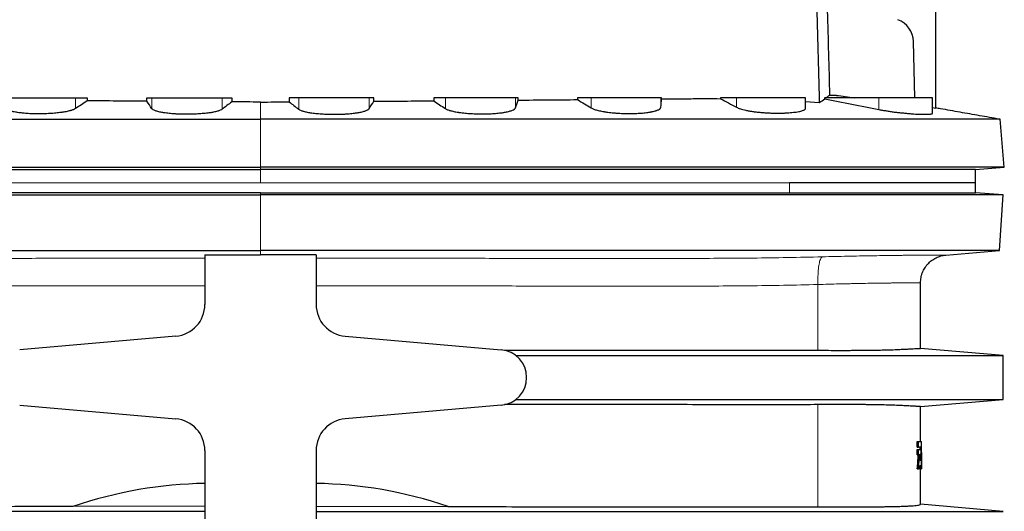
# Model space of a CAD drawing. Header units: millimetres. Extents: x 476 to 4188, y 453 to 4919.
# Tile 5 of 9: x 1109 to 2348, y 3275 to 3893. Entities that reach past the tile are written whole.
import ezdxf

# ---------------------------------------------------------------- set-up
doc = ezdxf.new("R2010")
doc.units = ezdxf.units.MM

msp = doc.modelspace()

# ---------------------------------------------------------------- linework, layer by layer
at = {"color": 7, "linetype": 'Continuous', "lineweight": 25}
for p, q in [((2262, 3782.1), (2262, 3972.2)), ((2235.7, 3795), (2233.9, 3866)), ((1091.1, 3795), (1179.2, 3795)), ((1179.2, 3795), (1193.9, 3795)), ((1193.9, 3795), (1193.9, 3791.3)), ((1269.1, 3790.7), (1269.1, 3795)), ((1269.1, 3795), (1275.3, 3795)), ((1275.3, 3795), (1363.8, 3795)), ((1363.8, 3795), (1375.9, 3795)), ((1375.9, 3795), (1375.8, 3790)), ((1448, 3795), (1448.1, 3790)), ((1460.1, 3795), (1448, 3795)), ((1548.6, 3795), (1460.1, 3795)), ((1554.8, 3795), (1548.6, 3795)), ((1554.8, 3790.7), (1554.8, 3795)), ((1630, 3795), (1630, 3791.3)), ((1644.7, 3795), (1630, 3795)), ((1732.8, 3795), (1644.7, 3795)), ((1736.4, 3795), (1732.8, 3795)), ((1736.4, 3792.2), (1736.4, 3795)), ((1810.9, 3795), (1811, 3792.8)), ((1828.4, 3795), (1810.9, 3795)), ((1915.9, 3795), (1828.4, 3795)), ((1916.8, 3795), (1915.9, 3795)), ((1916.8, 3793.7), (1916.8, 3795)), ((1991.2, 3795), (1991.2, 3794)), ((2011.2, 3795), (1991.2, 3795)), ((2098, 3795), (2011.2, 3795)), ((2098, 3781.7), (2098, 3795)), ((2122.1, 3795), (2122.2, 3793.6)), ((2190.5, 3795), (2122.1, 3795)), ((2258, 3795), (2190.5, 3795)), ((2258, 3775.7), (2258, 3795)), ((2098, 3790.3), (2115.4, 3789.2)), ((2258, 3782.8), (2262, 3782.1)), ((2342.9, 3768), (2341.7, 3768.2)), ((2348.2, 3707.6), (2342.9, 3768)), ((2312, 3705), (2348.2, 3707.6)), ((2312, 3688), (2312, 3705)), ((2077.6, 3688), (2077.7, 3688)), ((2312, 3688), (2077.7, 3688)), ((2312, 3675.5), (2312, 3688)), ((2347, 3673), (2312, 3675.5)), ((2342.1, 3603), (2347, 3673)), ((1342, 3597.5), (1342, 3534.9)), ((1482, 3597.5), (1482, 3534.9)), ((2274.7, 3597.1), (2342.1, 3603)), ((2242.8, 3479.7), (2242.8, 3562.3)), ((1305.4, 3495.1), (1108.9, 3477.9)), ((1518.5, 3495.1), (1715, 3477.9)), ((2347, 3470.5), (2242.8, 3479.7)), ((2347, 3415.5), (2347, 3470.5)), ((1108.9, 3408.2), (1305.4, 3391)), ((1715, 3408.2), (1518.5, 3391)), ((2242.8, 3406.4), (2347, 3415.5)), ((2242.8, 3362.3), (2242.8, 3406.4)), ((2238.7, 3355.2), (2238.7, 3362.3)), ((2238.7, 3362.3), (2240.2, 3362.3)), ((2240.2, 3355.2), (2240.2, 3362.3)), ((2240.2, 3362.3), (2244, 3362.3)), ((1342, 3351.1), (1342, 3242.5)), ((1482, 3351.1), (1482, 3242.5)), ((2238.7, 3355.2), (2240.2, 3355.2)), ((2238.7, 3345.6), (2238.7, 3352.5)), ((2238.7, 3352.5), (2240.2, 3352.5)), ((2243.6, 3355.2), (2240.2, 3355.2)), ((2240.2, 3345.6), (2240.2, 3352.5)), ((2240.2, 3352.5), (2243.4, 3352.5)), ((2238.7, 3345.6), (2240.2, 3345.6)), ((2241.6, 3345.6), (2240.2, 3345.6)), ((2243.2, 3338.3), (2242.3, 3338.3)), ((2244.3, 3328), (2244.3, 3338.3)), ((2238.7, 3328), (2240.2, 3328)), ((2241.7, 3328), (2240.2, 3328)), ((2243.5, 3331.8), (2242, 3331.8)), ((2242.1, 3328), (2243.6, 3328)), ((2242.8, 3283.7), (2242.8, 3328)), ((2244.1, 3328), (2243.6, 3328)), ((2244.1, 3328), (2244.2, 3328)), ((2244.3, 3328), (2244.2, 3328)), ((1342, 3281.1), (1175.9, 3280.5)), ((1482, 3281.1), (1648, 3280.5)), ((2347, 3274.5), (2242.8, 3283.7))]:
    msp.add_line(p, q, dxfattribs=at)
at = {"color": 8, "linetype": 'Continuous', "lineweight": 18}
for p, q in [((1179.2, 3795), (1179.2, 3781.5)), ((1275.3, 3795), (1275.3, 3781.4)), ((1363.8, 3795), (1363.8, 3780.7)), ((1460.1, 3795), (1460.1, 3780.7)), ((1548.6, 3795), (1548.6, 3781.4)), ((1644.7, 3795), (1644.7, 3781.5)), ((1732.8, 3795), (1732.8, 3782.3)), ((1828.4, 3795), (1828.4, 3782.3)), ((1915.9, 3795), (1915.9, 3783.2)), ((2011.2, 3795), (2011.2, 3783.2)), ((2190.5, 3795), (2190.5, 3780.3)), ((1412, 3789.7), (1412, 3768)), ((1412, 3768), (1412, 3707.6)), ((1412, 3707.6), (1412, 3705)), ((1412, 3705), (1412, 3688)), ((746.3, 3688), (1412, 3688)), ((1412, 3688), (2077.6, 3688)), ((2077.6, 3688), (2077.6, 3688)), ((2077.7, 3675.5), (2077.7, 3688)), ((1412, 3673), (1412, 3675.5)), ((1412, 3603), (1412, 3673)), ((1412, 3597.4), (1412, 3603)), ((2113.6, 3477.2), (2113.6, 3560)), ((2113.6, 3280.1), (2113.6, 3408.8))]:
    msp.add_line(p, q, dxfattribs=at)
at = {"color": 7, "linetype": 'Continuous', "lineweight": 25, "flags": 128}
msp.add_lwpolyline([(2112.3, 3904.3), (2115.2, 3795.7), (2115.4, 3789.2)], dxfattribs=at)
at = {"color": 8, "linetype": 'Continuous', "lineweight": 18, "flags": 128}
msp.add_lwpolyline([(2113.6, 3560), (2113.6, 3562.6), (2113.6, 3565.2), (2113.6, 3567.8), (2113.7, 3570.3), (2113.8, 3572.8), (2113.9, 3575.2), (2114.1, 3577.5), (2114.3, 3579.7), (2114.5, 3581.8), (2114.8, 3583.8), (2115.1, 3585.7), (2115.5, 3587.4), (2115.8, 3588.9), (2116.2, 3590.3), (2116.7, 3591.5), (2117.1, 3592.6), (2117.5, 3593.5), (2118, 3594.1), (2118.5, 3594.6), (2119, 3594.9)], dxfattribs=at)
at = {"color": 7, "linetype": 'Continuous', "lineweight": 25}
for centre, radius, start, end in [((2203.9, 3865.2), 30, 1.5, 70), ((1302, 3534.9), 40, 275, 0), ((1522, 3534.9), 40, 180, 265), ((1712, 3443), 35, 275, 85), ((1302, 3351.1), 40, 0, 85), ((1522, 3351.1), 40, 95, 180)]:
    msp.add_arc(centre, radius, start, end, dxfattribs=at)
for centre, major_axis, ratio, start_param, end_param in [((2082.7, 3338.3), (0, 396.8), 0.407143, 4.712389, 4.772905), ((2082.7, 3319.2), (0, 393.1), 0.407143, 4.79703, 4.804034), ((2082.7, 3403.9), (0, 420.9), 0.383864, 4.555991, 4.576482), ((2082.7, 3293.1), (0, 396.8), 0.407143, 4.826626, 4.848296), ((2082.7, 3312), (0, 396.8), 0.407143, 4.752926, 4.814652), ((2082.7, 3319.2), (0, 396.8), 0.407143, 4.734587, 4.803181), ((2082.7, 3421.8), (0, 417), 0.383864, 4.485542, 4.528588), ((2082.7, 3421.8), (0, 420.9), 0.383864, 4.487684, 4.530314), ((2082.7, 3402), (0, 420.9), 0.383864, 4.53582, 4.544915), ((2082.7, 3293.1), (0, 393.1), 0.407143, 4.8014, 4.810605), ((2082.7, 3293.1), (0, 396.8), 0.407143, 4.800572, 4.810117), ((1412, -22526.8), (-65.3, 25836.4), 0.140496, 0.001303, 0.047097), ((1412, -22526.8), (65.3, 25836.4), 0.140496, 6.236088, 6.281883)]:
    msp.add_ellipse(centre, major_axis=major_axis, ratio=ratio, start_param=start_param, end_param=end_param, dxfattribs=at)
for points in [[(2128.7, 3798.2), (2127.8, 3833.6), (2126.8, 3868.9), (2125.8, 3904.3)], [(1811, 3792.8), (1816.8, 3789.3), (1822.6, 3785.8), (1828.4, 3782.3)], [(1915.9, 3783.2), (1916.2, 3786.6), (1916.5, 3790.1), (1916.8, 3793.7)], [(2115.4, 3789.2), (2117.9, 3790.7), (2120.2, 3792.2), (2122.2, 3793.6)], [(2122.2, 3793.6), (2144.9, 3789.1), (2167.7, 3784.7), (2190.5, 3780.3)], [(2124, 3795), (2125.4, 3796.1), (2126.6, 3797.1), (2127.6, 3798.2)], [(2136.9, 3798.2), (2144.3, 3797.2), (2151.8, 3796.1), (2159.2, 3795)], [(1193.9, 3791.3), (1189, 3788), (1184.1, 3784.8), (1179.2, 3781.5)], [(1275.3, 3781.4), (1273.2, 3784.5), (1271.2, 3787.6), (1269.1, 3790.7)], [(1375.8, 3790), (1371.8, 3786.9), (1367.8, 3783.8), (1363.8, 3780.7)], [(1412, 3789.7), (1399.9, 3789.8), (1387.9, 3789.9), (1375.8, 3790)], [(1412, 3789.7), (1424, 3789.8), (1436, 3789.9), (1448.1, 3790)], [(1448.1, 3790), (1452.1, 3786.9), (1456.1, 3783.8), (1460.1, 3780.7)], [(1548.6, 3781.4), (1550.7, 3784.5), (1552.7, 3787.6), (1554.8, 3790.7)], [(1630, 3791.3), (1634.9, 3788), (1639.8, 3784.8), (1644.7, 3781.5)], [(1732.8, 3782.3), (1734, 3785.6), (1735.2, 3788.9), (1736.4, 3792.2)], [(1342, 3597.5), (1365.3, 3597.4), (1388.6, 3597.4), (1412, 3597.4)], [(1482, 3597.5), (1458.6, 3597.4), (1435.3, 3597.4), (1412, 3597.4)]]:
    msp.add_open_spline(points, degree=3, dxfattribs=at)
for points, knots in [([(1736.4, 3792.2), (1748.8, 3792.3), (1761.3, 3792.4), (1786.1, 3792.6), (1798.6, 3792.7), (1811, 3792.8)], [0, 0, 0, 0, 0.5, 0.5, 1, 1, 1, 1]), ([(1916.8, 3793.7), (1929.3, 3793.8), (1941.7, 3793.9), (1957.2, 3794), (1960.3, 3794.1), (1966.5, 3794.1), (1969.6, 3794.1), (1978.9, 3794.1), (1985, 3794.1), (1991.2, 3794)], [0, 0, 0, 0, 0.5, 0.5, 0.625, 0.625, 0.75, 0.75, 1, 1, 1, 1]), ([(1991.2, 3794), (1994.6, 3792.3), (1997.9, 3790.5), (2004.6, 3786.8), (2007.9, 3785), (2011.2, 3783.2)], [0, 0, 0, 0, 0.5, 0.5, 1, 1, 1, 1]), ([(2136.9, 3798.2), (2135.9, 3798.2), (2134.8, 3798.2), (2131.7, 3798.2), (2129.7, 3798.2), (2127.6, 3798.2)], [0.13035598, 0.13035598, 0.13035598, 0.13035598, 0.13619866, 0.13619866, 0.14709113, 0.14709113, 0.14709113, 0.14709113]), ([(1179.2, 3781.5), (1178.5, 3781), (1177.6, 3780.5), (1175.9, 3779.9), (1175.2, 3779.6), (1174.2, 3779.3), (1173.9, 3779.2), (1173.2, 3779), (1172.8, 3778.9), (1170.9, 3778.4), (1169.2, 3778), (1166.4, 3777.4), (1165.4, 3777.3), (1163.9, 3777), (1163.4, 3776.9), (1162.3, 3776.8), (1161.8, 3776.7), (1159.1, 3776.3), (1156.8, 3776), (1153.2, 3775.7), (1152, 3775.6), (1150.1, 3775.4), (1149.5, 3775.4), (1148.2, 3775.3), (1147.6, 3775.3), (1144.4, 3775.1), (1141.8, 3775), (1137.8, 3774.9), (1136.5, 3774.8), (1133.9, 3774.8), (1132.5, 3774.8), (1128.6, 3774.9), (1126, 3774.9), (1122.2, 3775.1), (1121, 3775.1), (1119.1, 3775.2), (1118.5, 3775.3), (1117.3, 3775.4), (1116.7, 3775.4), (1113.7, 3775.7), (1111.5, 3775.9), (1108.3, 3776.3), (1107.3, 3776.4), (1105.8, 3776.7), (1105.3, 3776.7), (1104.4, 3776.9), (1103.9, 3777), (1101.7, 3777.4), (1100, 3777.8), (1097.8, 3778.4), (1097.2, 3778.6), (1095.9, 3779), (1095.3, 3779.2), (1093.7, 3779.9), (1092.9, 3780.4), (1092.1, 3781), (1092, 3781.1), (1091.7, 3781.3), (1091.6, 3781.5), (1091.3, 3781.8), (1091.2, 3782.1), (1091.1, 3782.3)], [0, 0, 0, 0, 0.0625, 0.0625, 0.09375, 0.09375, 0.109375, 0.109375, 0.125, 0.125, 0.1875, 0.1875, 0.21875, 0.21875, 0.234375, 0.234375, 0.25, 0.25, 0.3125, 0.3125, 0.34375, 0.34375, 0.359375, 0.359375, 0.375, 0.375, 0.4375, 0.4375, 0.46875, 0.46875, 0.5, 0.5, 0.5625, 0.5625, 0.59375, 0.59375, 0.609375, 0.609375, 0.625, 0.625, 0.6875, 0.6875, 0.71875, 0.71875, 0.734375, 0.734375, 0.75, 0.75, 0.8125, 0.8125, 0.84375, 0.84375, 0.875, 0.875, 0.9375, 0.9375, 0.953125, 0.953125, 0.96875, 0.96875, 1, 1, 1, 1]), ([(1269.1, 3790.7), (1256.6, 3790.8), (1244, 3790.9), (1218.9, 3791.1), (1206.4, 3791.2), (1193.9, 3791.3)], [0, 0, 0, 0, 0.5, 0.5, 1, 1, 1, 1]), ([(1363.8, 3780.7), (1363.2, 3780.2), (1362.4, 3779.8), (1360.9, 3779.1), (1360.3, 3778.9), (1359.4, 3778.6), (1359.1, 3778.5), (1358.4, 3778.3), (1358.1, 3778.2), (1356.3, 3777.7), (1354.7, 3777.3), (1352.1, 3776.8), (1351.1, 3776.7), (1349.7, 3776.4), (1349.2, 3776.3), (1348.2, 3776.2), (1347.7, 3776.1), (1345, 3775.8), (1342.8, 3775.5), (1339.3, 3775.2), (1338.1, 3775.1), (1336.3, 3774.9), (1335.7, 3774.9), (1334.5, 3774.8), (1333.8, 3774.8), (1330.7, 3774.6), (1328.1, 3774.5), (1324.2, 3774.4), (1322.9, 3774.4), (1320.2, 3774.3), (1318.9, 3774.3), (1314.9, 3774.4), (1312.3, 3774.4), (1308.5, 3774.6), (1307.2, 3774.6), (1305.3, 3774.7), (1304.7, 3774.8), (1303.5, 3774.9), (1302.9, 3774.9), (1299.8, 3775.1), (1297.5, 3775.3), (1294.2, 3775.7), (1293.2, 3775.9), (1291.6, 3776.1), (1291.1, 3776.2), (1290.1, 3776.3), (1289.6, 3776.4), (1287.2, 3776.8), (1285.5, 3777.1), (1283.2, 3777.7), (1282.4, 3777.9), (1281, 3778.3), (1280.4, 3778.5), (1278.6, 3779.1), (1277.7, 3779.6), (1276.7, 3780.1), (1276.5, 3780.3), (1276.2, 3780.5), (1276.1, 3780.6), (1275.7, 3781), (1275.4, 3781.2), (1275.3, 3781.4)], [0, 0, 0, 0, 0.0625, 0.0625, 0.09375, 0.09375, 0.109375, 0.109375, 0.125, 0.125, 0.1875, 0.1875, 0.21875, 0.21875, 0.234375, 0.234375, 0.25, 0.25, 0.3125, 0.3125, 0.34375, 0.34375, 0.359375, 0.359375, 0.375, 0.375, 0.4375, 0.4375, 0.46875, 0.46875, 0.5, 0.5, 0.5625, 0.5625, 0.59375, 0.59375, 0.609375, 0.609375, 0.625, 0.625, 0.6875, 0.6875, 0.71875, 0.71875, 0.734375, 0.734375, 0.75, 0.75, 0.8125, 0.8125, 0.84375, 0.84375, 0.875, 0.875, 0.9375, 0.9375, 0.953125, 0.953125, 0.96875, 0.96875, 1, 1, 1, 1]), ([(1460.1, 3780.7), (1460.7, 3780.2), (1461.5, 3779.8), (1463, 3779.1), (1463.6, 3778.9), (1464.5, 3778.6), (1464.8, 3778.5), (1465.5, 3778.3), (1465.8, 3778.2), (1467.6, 3777.7), (1469.2, 3777.3), (1471.8, 3776.8), (1472.8, 3776.7), (1474.2, 3776.4), (1474.7, 3776.3), (1475.7, 3776.2), (1476.2, 3776.1), (1478.9, 3775.8), (1481.1, 3775.5), (1484.6, 3775.2), (1485.8, 3775.1), (1487.6, 3774.9), (1488.2, 3774.9), (1489.5, 3774.8), (1490.1, 3774.8), (1493.2, 3774.6), (1495.8, 3774.5), (1499.7, 3774.4), (1501, 3774.4), (1503.7, 3774.3), (1505, 3774.3), (1509, 3774.4), (1511.6, 3774.4), (1515.4, 3774.6), (1516.7, 3774.6), (1518.6, 3774.7), (1519.2, 3774.8), (1520.4, 3774.9), (1521, 3774.9), (1524.1, 3775.1), (1526.4, 3775.3), (1529.7, 3775.7), (1530.7, 3775.9), (1532.3, 3776.1), (1532.8, 3776.2), (1533.8, 3776.3), (1534.3, 3776.4), (1536.7, 3776.8), (1538.4, 3777.1), (1540.7, 3777.7), (1541.5, 3777.9), (1542.9, 3778.3), (1543.5, 3778.5), (1545.3, 3779.1), (1546.2, 3779.6), (1547.2, 3780.1), (1547.4, 3780.3), (1547.7, 3780.5), (1547.8, 3780.6), (1548.2, 3781), (1548.5, 3781.2), (1548.6, 3781.4)], [0, 0, 0, 0, 0.0625, 0.0625, 0.09375, 0.09375, 0.109375, 0.109375, 0.125, 0.125, 0.1875, 0.1875, 0.21875, 0.21875, 0.234375, 0.234375, 0.25, 0.25, 0.3125, 0.3125, 0.34375, 0.34375, 0.359375, 0.359375, 0.375, 0.375, 0.4375, 0.4375, 0.46875, 0.46875, 0.5, 0.5, 0.5625, 0.5625, 0.59375, 0.59375, 0.609375, 0.609375, 0.625, 0.625, 0.6875, 0.6875, 0.71875, 0.71875, 0.734375, 0.734375, 0.75, 0.75, 0.8125, 0.8125, 0.84375, 0.84375, 0.875, 0.875, 0.9375, 0.9375, 0.953125, 0.953125, 0.96875, 0.96875, 1, 1, 1, 1]), ([(1554.8, 3790.7), (1567.3, 3790.8), (1579.9, 3790.9), (1605, 3791.1), (1617.5, 3791.2), (1630, 3791.3)], [0, 0, 0, 0, 0.5, 0.5, 1, 1, 1, 1]), ([(1644.7, 3781.5), (1645.4, 3781), (1646.3, 3780.5), (1648, 3779.9), (1648.7, 3779.6), (1649.7, 3779.3), (1650, 3779.2), (1650.7, 3779), (1651.1, 3778.9), (1653, 3778.4), (1654.7, 3778), (1657.5, 3777.4), (1658.5, 3777.3), (1660, 3777), (1660.5, 3776.9), (1661.6, 3776.8), (1662.1, 3776.7), (1664.9, 3776.3), (1667.1, 3776), (1670.7, 3775.7), (1671.9, 3775.6), (1673.8, 3775.4), (1674.4, 3775.4), (1675.7, 3775.3), (1676.3, 3775.3), (1679.5, 3775.1), (1682.1, 3775), (1686.1, 3774.9), (1687.4, 3774.8), (1690, 3774.8), (1691.4, 3774.8), (1695.3, 3774.9), (1697.9, 3774.9), (1701.7, 3775.1), (1702.9, 3775.1), (1704.8, 3775.2), (1705.4, 3775.3), (1706.6, 3775.4), (1707.2, 3775.4), (1710.2, 3775.7), (1712.4, 3775.9), (1715.6, 3776.3), (1716.6, 3776.4), (1718.1, 3776.7), (1718.6, 3776.7), (1719.5, 3776.9), (1720, 3777), (1722.3, 3777.4), (1723.9, 3777.8), (1726.1, 3778.4), (1726.7, 3778.6), (1728, 3779), (1728.6, 3779.2), (1730.2, 3779.9), (1731, 3780.4), (1731.8, 3781), (1731.9, 3781.1), (1732.2, 3781.3), (1732.3, 3781.5), (1732.6, 3781.8), (1732.8, 3782.1), (1732.8, 3782.3)], [0, 0, 0, 0, 0.0625, 0.0625, 0.09375, 0.09375, 0.109375, 0.109375, 0.125, 0.125, 0.1875, 0.1875, 0.21875, 0.21875, 0.234375, 0.234375, 0.25, 0.25, 0.3125, 0.3125, 0.34375, 0.34375, 0.359375, 0.359375, 0.375, 0.375, 0.4375, 0.4375, 0.46875, 0.46875, 0.5, 0.5, 0.5625, 0.5625, 0.59375, 0.59375, 0.609375, 0.609375, 0.625, 0.625, 0.6875, 0.6875, 0.71875, 0.71875, 0.734375, 0.734375, 0.75, 0.75, 0.8125, 0.8125, 0.84375, 0.84375, 0.875, 0.875, 0.9375, 0.9375, 0.953125, 0.953125, 0.96875, 0.96875, 1, 1, 1, 1]), ([(1828.4, 3782.3), (1829.3, 3781.8), (1830.3, 3781.3), (1832.2, 3780.6), (1832.9, 3780.3), (1834.3, 3779.9), (1835.1, 3779.6), (1837.5, 3779), (1839.4, 3778.6), (1842.3, 3778), (1843.3, 3777.8), (1844.9, 3777.6), (1845.4, 3777.5), (1846.5, 3777.3), (1847.1, 3777.2), (1849.9, 3776.8), (1852.2, 3776.5), (1855.9, 3776.2), (1857.1, 3776.1), (1859, 3775.9), (1859.7, 3775.9), (1861, 3775.8), (1861.6, 3775.7), (1864.9, 3775.5), (1867.5, 3775.4), (1871.4, 3775.3), (1872.7, 3775.3), (1874.7, 3775.3), (1875.4, 3775.3), (1876.7, 3775.3), (1877.4, 3775.3), (1880.6, 3775.3), (1883.2, 3775.4), (1886.9, 3775.5), (1888.1, 3775.6), (1890, 3775.7), (1890.6, 3775.8), (1891.7, 3775.9), (1892.3, 3775.9), (1895.2, 3776.2), (1897.4, 3776.4), (1900.4, 3776.8), (1901.4, 3777), (1902.8, 3777.2), (1903.3, 3777.3), (1904.2, 3777.5), (1904.6, 3777.6), (1906.7, 3778), (1908.3, 3778.4), (1909.9, 3778.9), (1910.3, 3779), (1910.9, 3779.2), (1911.2, 3779.4), (1912, 3779.7), (1912.5, 3779.9), (1913.9, 3780.6), (1914.6, 3781.1), (1915.3, 3781.7), (1915.4, 3781.9), (1915.6, 3782.1), (1915.6, 3782.3), (1915.8, 3782.6), (1915.9, 3782.9), (1915.9, 3783.2)], [0, 0, 0, 0, 0.0625, 0.0625, 0.09375, 0.09375, 0.125, 0.125, 0.1875, 0.1875, 0.21875, 0.21875, 0.234375, 0.234375, 0.25, 0.25, 0.3125, 0.3125, 0.34375, 0.34375, 0.359375, 0.359375, 0.375, 0.375, 0.4375, 0.4375, 0.46875, 0.46875, 0.484375, 0.484375, 0.5, 0.5, 0.5625, 0.5625, 0.59375, 0.59375, 0.609375, 0.609375, 0.625, 0.625, 0.6875, 0.6875, 0.71875, 0.71875, 0.734375, 0.734375, 0.75, 0.75, 0.8125, 0.8125, 0.828125, 0.828125, 0.84375, 0.84375, 0.875, 0.875, 0.9375, 0.9375, 0.953125, 0.953125, 0.96875, 0.96875, 1, 1, 1, 1]), ([(2011.2, 3783.2), (2011.9, 3782.9), (2013.3, 3782.2), (2016, 3781.2), (2019.2, 3780.2), (2022.8, 3779.4), (2026.8, 3778.6), (2031.2, 3777.9), (2035.8, 3777.3), (2040.7, 3776.8), (2045.6, 3776.4), (2050.7, 3776.1), (2055.7, 3775.9), (2060.7, 3775.8), (2065.6, 3775.8), (2070.3, 3775.9), (2074.8, 3776.1), (2079, 3776.4), (2082.9, 3776.8), (2086.5, 3777.2), (2089.6, 3777.7), (2092.3, 3778.3), (2094.5, 3779), (2096.2, 3779.7), (2097.3, 3780.4), (2097.9, 3781.1), (2097.9, 3781.6), (2097.9, 3781.7)], [0, 0, 0, 0, 0.041599, 0.083328, 0.124925, 0.166552, 0.208314, 0.249937, 0.290972, 0.332142, 0.373173, 0.413408, 0.453774, 0.494008, 0.533872, 0.573864, 0.613729, 0.653638, 0.693674, 0.733586, 0.773808, 0.814158, 0.854383, 0.895074, 0.935893, 0.976586, 1, 1, 1, 1]), ([(2190.5, 3780.3), (2191.9, 3780), (2194.9, 3779.5), (2199.7, 3778.7), (2204.7, 3777.9), (2209.8, 3777.2), (2214.9, 3776.6), (2220, 3776.1), (2225, 3775.6), (2229.8, 3775.1), (2234.4, 3774.8), (2238.7, 3774.5), (2242.7, 3774.4), (2246.3, 3774.3), (2249.5, 3774.3), (2252.2, 3774.3), (2254.4, 3774.5), (2256.1, 3774.7), (2257.3, 3775), (2257.9, 3775.4), (2257.9, 3775.6), (2257.9, 3775.7)], [0, 0, 0, 0, 0.054372, 0.108915, 0.163285, 0.21768, 0.27225, 0.326642, 0.380565, 0.434663, 0.488583, 0.541913, 0.595416, 0.648745, 0.701694, 0.754813, 0.807762, 0.860618, 0.913643, 0.966501, 1, 1, 1, 1]), ([(2341.7, 3768.2), (2333.5, 3769.7), (2317.1, 3772.6), (2292.5, 3776.9), (2274.1, 3780.2), (2263.9, 3782), (2262, 3782.3)], [0, 0, 0, 0, 0.3089842, 0.6176377, 0.9260194, 1, 1, 1, 1]), ([(481, 3768), (481, 3768), (486.6, 3768), (503.8, 3768), (525, 3768), (547.6, 3768), (581.5, 3768), (617.8, 3768), (656.8, 3768), (693.9, 3768), (724.4, 3768), (733.9, 3768), (743.5, 3768), (965, 3768), (1188.2, 3768), (1412, 3768)], [0, 0, 0, 0, 0.062391, 0.136199, 0.136199, 0.187173, 0.249564, 0.266993, 0.311955, 0.374345, 0.374345, 0.396844, 0.400489, 0.400489, 1, 1, 1, 1]), ([(2342.9, 3768), (2342.9, 3768), (2337.3, 3768), (2320.1, 3768), (2298.9, 3768), (2276.3, 3768), (2242.4, 3768), (2206.1, 3768), (2167.1, 3768), (2130, 3768), (2099.6, 3768), (2090, 3768), (2080.4, 3768), (1858.9, 3768), (1635.7, 3768), (1412, 3768)], [0, 0, 0, 0, 0.062391, 0.136199, 0.136199, 0.187173, 0.249564, 0.266993, 0.311955, 0.374345, 0.374345, 0.396844, 0.400489, 0.400489, 1, 1, 1, 1]), ([(475.7, 3707.6), (475.7, 3707.6), (481.3, 3707.6), (498.5, 3707.6), (519.6, 3707.6), (542.2, 3707.6), (576.1, 3707.6), (612.5, 3707.6), (651.6, 3707.6), (688.8, 3707.6), (719.3, 3707.6), (728.8, 3707.6), (738.5, 3707.6), (961.6, 3707.6), (1186.6, 3707.6), (1412, 3707.6)], [0, 0, 0, 0, 0.062391, 0.136199, 0.136199, 0.187173, 0.249564, 0.266993, 0.311955, 0.374345, 0.374345, 0.396844, 0.400489, 0.400489, 1, 1, 1, 1]), ([(2348.2, 3707.6), (2348.2, 3707.6), (2342.6, 3707.6), (2325.4, 3707.6), (2304.3, 3707.6), (2281.7, 3707.6), (2247.8, 3707.6), (2211.5, 3707.6), (2172.3, 3707.6), (2135.1, 3707.6), (2104.6, 3707.6), (2095.1, 3707.6), (2085.4, 3707.6), (1862.3, 3707.6), (1637.3, 3707.6), (1412, 3707.6)], [0, 0, 0, 0, 0.062391, 0.136199, 0.136199, 0.187173, 0.249564, 0.266993, 0.311955, 0.374345, 0.374345, 0.396844, 0.400489, 0.400489, 1, 1, 1, 1]), ([(512, 3705), (512, 3705), (517.7, 3705), (535, 3705), (556.4, 3705), (579.2, 3705), (613.2, 3705), (649.2, 3705), (687.9, 3705), (724.4, 3705), (754.2, 3705), (763.4, 3705), (772.6, 3705), (984.6, 3705), (1198.1, 3705), (1412, 3705)], [0, 0, 0, 0, 0.062391, 0.136199, 0.136199, 0.187173, 0.249564, 0.266993, 0.311955, 0.374345, 0.374345, 0.396844, 0.400489, 0.400489, 1, 1, 1, 1]), ([(2312, 3705), (2311.9, 3705), (2306.2, 3705), (2288.9, 3705), (2267.5, 3705), (2244.7, 3705), (2210.7, 3705), (2174.7, 3705), (2136, 3705), (2099.5, 3705), (2069.7, 3705), (2060.5, 3705), (2051.3, 3705), (1839.3, 3705), (1625.9, 3705), (1412, 3705)], [0, 0, 0, 0, 0.062391, 0.136199, 0.136199, 0.187173, 0.249564, 0.266993, 0.311955, 0.374345, 0.374345, 0.396844, 0.400489, 0.400489, 1, 1, 1, 1]), ([(477, 3673), (477, 3673), (482.7, 3673), (500.5, 3673), (524.3, 3673), (547.3, 3673), (580.9, 3673), (613.5, 3673), (652.6, 3673), (689.9, 3673), (720.7, 3673), (729.9, 3673), (739.2, 3673), (961.7, 3673), (1186.6, 3673), (1412, 3673)], [0, 0, 0, 0, 0.062378, 0.139379, 0.139379, 0.199771, 0.249512, 0.266361, 0.31189, 0.374268, 0.374268, 0.39756, 0.399541, 0.399541, 1, 1, 1, 1]), ([(1412, 3675.5), (1384.1, 3675.5), (1356.2, 3675.5), (1300.4, 3675.5), (1272.5, 3675.5), (1188.9, 3675.5), (1133.3, 3675.5), (1050, 3675.5), (1022.3, 3675.5), (980.7, 3675.5), (966.8, 3675.5), (939.2, 3675.5), (925.3, 3675.5), (856.2, 3675.5), (801.1, 3675.5), (746.2, 3675.5)], [0, 0, 0, 0, 0.125, 0.125, 0.25, 0.25, 0.5, 0.5, 0.625, 0.625, 0.6875, 0.6875, 0.75, 0.75, 1, 1, 1, 1]), ([(1412, 3675.5), (1439.9, 3675.5), (1467.8, 3675.5), (1523.5, 3675.5), (1551.4, 3675.5), (1635, 3675.5), (1690.6, 3675.5), (1773.9, 3675.5), (1801.6, 3675.5), (1843.2, 3675.5), (1857.1, 3675.5), (1884.8, 3675.5), (1898.6, 3675.5), (1967.7, 3675.5), (2022.8, 3675.5), (2077.7, 3675.5)], [0, 0, 0, 0, 0.125, 0.125, 0.25, 0.25, 0.5, 0.5, 0.625, 0.625, 0.6875, 0.6875, 0.75, 0.75, 1, 1, 1, 1]), ([(2347, 3673), (2347, 3673), (2341.2, 3673), (2323.4, 3673), (2299.6, 3673), (2276.6, 3673), (2243, 3673), (2210.4, 3673), (2171.3, 3673), (2134, 3673), (2103.2, 3673), (2094, 3673), (2084.7, 3673), (1862.2, 3673), (1637.3, 3673), (1412, 3673)], [0, 0, 0, 0, 0.062378, 0.139379, 0.139379, 0.199771, 0.249512, 0.266361, 0.31189, 0.374268, 0.374268, 0.39756, 0.399541, 0.399541, 1, 1, 1, 1]), ([(2077.7, 3675.5), (2085.9, 3675.5), (2094, 3675.5), (2109.9, 3675.5), (2117.7, 3675.5), (2133.2, 3675.5), (2140.8, 3675.5), (2152, 3675.5), (2155.7, 3675.5), (2161.2, 3675.5), (2163.1, 3675.5), (2166.7, 3675.5), (2168.5, 3675.5), (2177.5, 3675.5), (2184.5, 3675.5), (2197.9, 3675.5), (2204.4, 3675.5), (2217, 3675.5), (2223.1, 3675.5), (2230.4, 3675.5), (2231.9, 3675.5), (2234.7, 3675.5), (2236.1, 3675.5), (2240.4, 3675.5), (2243.1, 3675.5), (2251, 3675.5), (2256, 3675.5), (2265.4, 3675.5), (2269.8, 3675.5), (2278.1, 3675.5), (2281.9, 3675.5), (2286.2, 3675.5), (2287.1, 3675.5), (2288.8, 3675.5), (2289.6, 3675.5), (2292, 3675.5), (2293.5, 3675.5), (2297.7, 3675.5), (2300.2, 3675.5), (2304.4, 3675.5), (2306.2, 3675.5), (2309, 3675.5), (2310.1, 3675.5), (2311, 3675.5), (2311.2, 3675.5), (2311.5, 3675.5), (2311.6, 3675.5), (2311.9, 3675.5), (2312, 3675.5), (2312, 3675.5)], [0, 0, 0, 0, 0.0625, 0.0625, 0.125, 0.125, 0.1875, 0.1875, 0.21875, 0.21875, 0.234375, 0.234375, 0.25, 0.25, 0.3125, 0.3125, 0.375, 0.375, 0.4375, 0.4375, 0.453125, 0.453125, 0.46875, 0.46875, 0.5, 0.5, 0.5625, 0.5625, 0.625, 0.625, 0.6875, 0.6875, 0.703125, 0.703125, 0.71875, 0.71875, 0.75, 0.75, 0.8125, 0.8125, 0.875, 0.875, 0.9375, 0.9375, 0.953125, 0.953125, 0.96875, 0.96875, 1, 1, 1, 1]), ([(481.8, 3603), (482, 3603), (488, 3603), (506, 3603), (529.9, 3603), (552.9, 3603), (586.4, 3603), (619, 3603), (657.9, 3603), (695.1, 3603), (725.8, 3603), (734.9, 3603), (744.2, 3603), (965.1, 3603), (1188.3, 3603), (1412, 3603)], [0, 0, 0, 0, 0.062378, 0.139379, 0.139379, 0.199771, 0.249512, 0.266361, 0.31189, 0.374268, 0.374268, 0.39756, 0.399541, 0.399541, 1, 1, 1, 1]), ([(2342.1, 3603), (2341.9, 3603), (2335.9, 3603), (2317.9, 3603), (2294, 3603), (2271, 3603), (2237.5, 3603), (2204.9, 3603), (2166, 3603), (2128.8, 3603), (2098.1, 3603), (2089, 3603), (2079.7, 3603), (1858.8, 3603), (1635.6, 3603), (1412, 3603)], [0, 0, 0, 0, 0.062378, 0.139379, 0.139379, 0.199771, 0.249512, 0.266361, 0.31189, 0.374268, 0.374268, 0.39756, 0.399541, 0.399541, 1, 1, 1, 1]), ([(2242.8, 3562.3), (2242.8, 3564.5), (2243, 3566.6), (2243.6, 3569.8), (2243.8, 3570.8), (2244.2, 3572.4), (2244.4, 3572.9), (2244.8, 3573.9), (2244.9, 3574.5), (2245.9, 3577), (2246.9, 3578.9), (2248.6, 3581.7), (2249.2, 3582.5), (2250.2, 3583.8), (2250.5, 3584.3), (2251.2, 3585.1), (2251.6, 3585.5), (2253.4, 3587.5), (2255, 3589), (2257.6, 3590.9), (2258.5, 3591.5), (2260.3, 3592.7), (2261.3, 3593.2), (2264.2, 3594.6), (2266.2, 3595.4), (2269.3, 3596.3), (2270.4, 3596.5), (2272.5, 3596.9), (2273.6, 3597), (2274.7, 3597.1)], [0, 0, 0, 0, 0.125, 0.125, 0.1875, 0.1875, 0.21875, 0.21875, 0.25, 0.25, 0.375, 0.375, 0.4375, 0.4375, 0.46875, 0.46875, 0.5, 0.5, 0.625, 0.625, 0.6875, 0.6875, 0.75, 0.75, 0.875, 0.875, 0.9375, 0.9375, 1, 1, 1, 1]), ([(1719.2, 3477.2), (1728.7, 3477.2), (1750.5, 3477.2), (1784.4, 3477.3), (1821.1, 3477.3), (1857.8, 3477.3), (1894.4, 3477.3), (1931.1, 3477.3), (1967.7, 3477.3), (2004.3, 3477.3), (2040.8, 3477.4), (2077.2, 3477.4), (2101.5, 3477.3), (2113.6, 3477.2)], [0, 0, 0, 0, 0.071876, 0.164428, 0.257066, 0.349706, 0.442344, 0.535242, 0.628143, 0.721041, 0.814027, 0.907015, 1, 1, 1, 1]), ([(1733.6, 3470.5), (1878.8, 3470.5), (2023.1, 3470.5), (2183, 3470.5), (2216, 3470.5), (2260.1, 3470.5), (2294.4, 3470.5), (2311.4, 3470.5), (2328.4, 3470.5), (2342.4, 3470.5), (2347, 3470.5), (2347, 3470.5)], [0.30028, 0.30028, 0.30028, 0.30028, 0.7080419, 0.7080419, 0.7567016, 0.8053613, 0.8540209, 0.8903128, 0.8903128, 0.9513403, 1, 1, 1, 1]), ([(2113.6, 3477.2), (2118.2, 3477.2), (2122.6, 3477.2), (2131.5, 3477.2), (2135.8, 3477.1), (2144.3, 3477.1), (2148.5, 3477.1), (2154.7, 3477.2), (2156.8, 3477.2), (2159.8, 3477.2), (2160.8, 3477.2), (2162.8, 3477.2), (2163.8, 3477.2), (2168.8, 3477.2), (2172.6, 3477.3), (2180.1, 3477.4), (2183.7, 3477.4), (2190.6, 3477.5), (2193.9, 3477.6), (2198.7, 3477.7), (2200.3, 3477.7), (2202.6, 3477.8), (2203.4, 3477.8), (2204.9, 3477.9), (2205.6, 3477.9), (2209.3, 3478), (2212.1, 3478.1), (2216, 3478.3), (2217.2, 3478.4), (2219.6, 3478.5), (2220.8, 3478.6), (2224.2, 3478.7), (2226.3, 3478.8), (2229.1, 3479), (2230.1, 3479), (2231.8, 3479.1), (2232.6, 3479.1), (2235, 3479.3), (2236.3, 3479.3), (2238.6, 3479.4), (2239.6, 3479.5), (2241.2, 3479.6), (2241.8, 3479.6), (2242.6, 3479.6), (2242.8, 3479.6), (2242.8, 3479.7)], [0, 0, 0, 0, 0.0625, 0.0625, 0.125, 0.125, 0.1875, 0.1875, 0.21875, 0.21875, 0.234375, 0.234375, 0.25, 0.25, 0.3125, 0.3125, 0.375, 0.375, 0.4375, 0.4375, 0.46875, 0.46875, 0.484375, 0.484375, 0.5, 0.5, 0.5625, 0.5625, 0.59375, 0.59375, 0.625, 0.625, 0.6875, 0.6875, 0.71875, 0.71875, 0.75, 0.75, 0.8125, 0.8125, 0.875, 0.875, 0.9375, 0.9375, 1, 1, 1, 1]), ([(2113.6, 3408.8), (2101, 3408.8), (2075.8, 3408.6), (2037.9, 3408.6), (2000, 3408.7), (1957.7, 3408.8), (1911, 3408.8), (1860.1, 3408.8), (1810.3, 3408.8), (1763.3, 3408.8), (1733.3, 3408.8), (1719.1, 3408.9)], [0, 0, 0, 0, 0.096599, 0.193204, 0.28981, 0.38641, 0.515444, 0.644484, 0.773518, 0.892418, 1, 1, 1, 1]), ([(1733.6, 3415.5), (1878.8, 3415.5), (2023.1, 3415.5), (2183, 3415.5), (2216, 3415.5), (2260.1, 3415.5), (2294.4, 3415.5), (2311.4, 3415.5), (2328.4, 3415.5), (2342.4, 3415.5), (2347, 3415.5), (2347, 3415.5)], [0.30028, 0.30028, 0.30028, 0.30028, 0.7080419, 0.7080419, 0.7567016, 0.8053613, 0.8540209, 0.8903128, 0.8903128, 0.9513403, 1, 1, 1, 1]), ([(2242.8, 3406.4), (2242.8, 3406.4), (2242.6, 3406.4), (2241.8, 3406.5), (2241.2, 3406.5), (2239.6, 3406.6), (2238.6, 3406.6), (2236.9, 3406.7), (2236.2, 3406.8), (2235.2, 3406.8), (2234.9, 3406.8), (2234.1, 3406.9), (2233.7, 3406.9), (2231.8, 3407), (2230.1, 3407.1), (2226.2, 3407.2), (2224.1, 3407.3), (2220.8, 3407.5), (2219.6, 3407.6), (2217.2, 3407.7), (2215.9, 3407.8), (2213.3, 3407.9), (2212, 3407.9), (2209.9, 3408), (2209.2, 3408.1), (2207.7, 3408.1), (2207, 3408.1), (2203.3, 3408.2), (2200.3, 3408.3), (2193.9, 3408.5), (2190.5, 3408.5), (2183.6, 3408.7), (2180, 3408.7), (2174.4, 3408.8), (2172.5, 3408.8), (2168.7, 3408.8), (2166.7, 3408.8), (2160.7, 3408.9), (2156.7, 3408.9), (2148.5, 3408.9), (2144.3, 3408.9), (2135.8, 3408.9), (2131.4, 3408.9), (2122.6, 3408.9), (2118.2, 3408.9), (2113.6, 3408.8)], [0, 0, 0, 0, 0.0625, 0.0625, 0.125, 0.125, 0.1875, 0.1875, 0.21875, 0.21875, 0.234375, 0.234375, 0.25, 0.25, 0.3125, 0.3125, 0.375, 0.375, 0.40625, 0.40625, 0.4375, 0.4375, 0.46875, 0.46875, 0.484375, 0.484375, 0.5, 0.5, 0.5625, 0.5625, 0.625, 0.625, 0.6875, 0.6875, 0.71875, 0.71875, 0.75, 0.75, 0.8125, 0.8125, 0.875, 0.875, 0.9375, 0.9375, 1, 1, 1, 1]), ([(1342, 3274.5), (1112.1, 3274.5), (883.1, 3274.5), (640.9, 3274.5), (607.9, 3274.5), (563.8, 3274.5), (526.4, 3274.5), (498.2, 3274.5), (481, 3274.5), (477, 3274.5), (477, 3274.5)], [0.0652338, 0.0652338, 0.0652338, 0.0652338, 0.7080419, 0.7080419, 0.7567016, 0.8053613, 0.8540209, 0.9026806, 0.9513403, 1, 1, 1, 1]), ([(1175.9, 3280.5), (1136.8, 3280.4), (1097.8, 3280.4), (1039.3, 3280.3), (1019.9, 3280.3), (981, 3280.2), (942.1, 3280.2), (903.3, 3280.2), (864.6, 3280.2), (845.2, 3280.2), (806.6, 3280.2), (787.3, 3280.1), (758.4, 3280.1), (748.7, 3280.1), (734.3, 3280.1), (729.5, 3280.2), (719.9, 3280.1), (715.1, 3280.1), (710.3, 3280.1)], [0, 0, 0, 0, 0.25, 0.25, 0.375, 0.375, 0.5, 0.625, 0.625, 0.75, 0.75, 0.875, 0.875, 0.9375, 0.9375, 0.96875, 0.96875, 1, 1, 1, 1]), ([(1482, 3274.5), (1711.8, 3274.5), (1940.8, 3274.5), (2183, 3274.5), (2216, 3274.5), (2260.1, 3274.5), (2297.5, 3274.5), (2325.7, 3274.5), (2342.9, 3274.5), (2347, 3274.5), (2347, 3274.5)], [0.0652338, 0.0652338, 0.0652338, 0.0652338, 0.7080419, 0.7080419, 0.7567016, 0.8053613, 0.8540209, 0.9026806, 0.9513403, 1, 1, 1, 1]), ([(1648, 3280.5), (1687.1, 3280.4), (1726.1, 3280.4), (1784.6, 3280.3), (1804, 3280.3), (1842.9, 3280.2), (1881.8, 3280.2), (1920.6, 3280.2), (1959.3, 3280.2), (1978.7, 3280.2), (2017.3, 3280.2), (2036.6, 3280.1), (2065.5, 3280.1), (2075.2, 3280.1), (2089.6, 3280.1), (2094.4, 3280.2), (2104, 3280.1), (2108.8, 3280.1), (2113.6, 3280.1)], [0, 0, 0, 0, 0.25, 0.25, 0.375, 0.375, 0.5, 0.625, 0.625, 0.75, 0.75, 0.875, 0.875, 0.9375, 0.9375, 0.96875, 0.96875, 1, 1, 1, 1]), ([(2113.6, 3280.1), (2118.2, 3280.1), (2122.6, 3280), (2131.5, 3280), (2135.8, 3280), (2144.3, 3280), (2148.5, 3280), (2154.7, 3280), (2156.8, 3280), (2159.8, 3280.1), (2160.8, 3280.1), (2162.8, 3280.1), (2163.8, 3280.1), (2168.8, 3280.1), (2172.6, 3280.1), (2180.1, 3280.2), (2183.7, 3280.2), (2190.6, 3280.3), (2193.9, 3280.3), (2198.8, 3280.4), (2200.3, 3280.4), (2202.6, 3280.5), (2203.4, 3280.5), (2204.9, 3280.5), (2205.7, 3280.5), (2209.3, 3280.6), (2212.1, 3280.7), (2217.3, 3280.8), (2219.7, 3280.9), (2224.2, 3281.1), (2226.3, 3281.2), (2229.2, 3281.3), (2230.1, 3281.4), (2231.8, 3281.5), (2232.6, 3281.5), (2235, 3281.7), (2236.3, 3281.8), (2238.6, 3282.1), (2239.6, 3282.2), (2241.2, 3282.6), (2241.8, 3282.8), (2242.6, 3283.2), (2242.8, 3283.4), (2242.8, 3283.7)], [0, 0, 0, 0, 0.0625, 0.0625, 0.125, 0.125, 0.1875, 0.1875, 0.21875, 0.21875, 0.234375, 0.234375, 0.25, 0.25, 0.3125, 0.3125, 0.375, 0.375, 0.4375, 0.4375, 0.46875, 0.46875, 0.484375, 0.484375, 0.5, 0.5, 0.5625, 0.5625, 0.625, 0.625, 0.6875, 0.6875, 0.71875, 0.71875, 0.75, 0.75, 0.8125, 0.8125, 0.875, 0.875, 0.9375, 0.9375, 1, 1, 1, 1])]:
    msp.add_open_spline(points, degree=3, knots=knots, dxfattribs=at)
at = {"color": 8, "linetype": 'Continuous', "lineweight": 18}
for points, knots in [([(704.9, 3594.9), (719.4, 3594.6), (748.4, 3593.9), (792, 3593.3), (835.7, 3593), (879.4, 3592.9), (923.3, 3593), (967.3, 3593), (1011.4, 3593), (1054.8, 3593), (1097.7, 3593), (1139.9, 3593), (1182.1, 3593.1), (1224.4, 3593.1), (1266.7, 3593.1), (1305.9, 3593.1), (1331, 3593.1), (1342, 3593.1)], [0, 0, 0, 0, 0.068984, 0.137975, 0.206968, 0.275956, 0.345104, 0.414257, 0.48341, 0.552558, 0.61855, 0.684546, 0.750542, 0.816534, 0.882667, 0.948805, 1, 1, 1, 1]), ([(2119, 3594.9), (2104.5, 3594.6), (2075.5, 3593.9), (2031.9, 3593.3), (1988.2, 3593), (1944.5, 3592.9), (1900.6, 3593), (1856.6, 3593), (1812.5, 3593), (1769.1, 3593), (1726.3, 3593), (1684.1, 3593), (1641.8, 3593.1), (1599.5, 3593.1), (1557.2, 3593.1), (1518, 3593.1), (1492.9, 3593.1), (1482, 3593.1)], [0, 0, 0, 0, 0.068984, 0.137975, 0.206968, 0.275956, 0.345104, 0.414257, 0.48341, 0.552558, 0.61855, 0.684546, 0.750542, 0.816534, 0.882667, 0.948805, 1, 1, 1, 1]), ([(2274.7, 3597.1), (2274.7, 3597.1), (2274.6, 3597.1), (2274.4, 3597.1), (2274.2, 3597.1), (2273.5, 3597.1), (2272.8, 3597.1), (2270.9, 3597.1), (2269.7, 3597.1), (2266.9, 3597.1), (2265.3, 3597.1), (2262.4, 3597.1), (2261.4, 3597.1), (2259.3, 3597.1), (2258.2, 3597), (2254.8, 3597), (2252.3, 3597), (2246.8, 3597), (2243.9, 3596.9), (2237.6, 3596.9), (2234.3, 3596.9), (2229.9, 3596.8), (2229, 3596.8), (2227.2, 3596.8), (2226.2, 3596.8), (2223.5, 3596.8), (2221.6, 3596.8), (2215.8, 3596.7), (2211.7, 3596.7), (2203.4, 3596.6), (2199.1, 3596.5), (2190.1, 3596.4), (2185.5, 3596.3), (2179.5, 3596.2), (2178.3, 3596.2), (2175.9, 3596.2), (2174.6, 3596.1), (2171, 3596.1), (2168.5, 3596), (2161.1, 3595.9), (2156, 3595.8), (2145.7, 3595.6), (2140.5, 3595.4), (2129.9, 3595.2), (2124.5, 3595.1), (2119, 3594.9)], [0, 0, 0, 0, 0.03125, 0.03125, 0.0625, 0.0625, 0.125, 0.125, 0.1875, 0.1875, 0.25, 0.25, 0.28125, 0.28125, 0.3125, 0.3125, 0.375, 0.375, 0.4375, 0.4375, 0.5, 0.5, 0.515625, 0.515625, 0.53125, 0.53125, 0.5625, 0.5625, 0.625, 0.625, 0.6875, 0.6875, 0.75, 0.75, 0.765625, 0.765625, 0.78125, 0.78125, 0.8125, 0.8125, 0.875, 0.875, 0.9375, 0.9375, 1, 1, 1, 1]), ([(1342, 3558.3), (1331.3, 3558.3), (1306.7, 3558.3), (1268.2, 3558.2), (1226.2, 3558.2), (1184.3, 3558.2), (1142.4, 3558.2), (1100.5, 3558.2), (1058, 3558.1), (1014.9, 3558.1), (971.2, 3558.1), (927.6, 3558.1), (884, 3558.1), (840.4, 3558.1), (797, 3558.4), (753.6, 3559), (724.7, 3559.7), (710.3, 3560)], [0, 0, 0, 0, 0.050112, 0.116047, 0.181977, 0.248049, 0.314125, 0.380201, 0.446273, 0.515402, 0.584536, 0.653669, 0.722798, 0.792096, 0.8614, 0.930704, 1, 1, 1, 1]), ([(1482, 3558.3), (1492.6, 3558.3), (1517.2, 3558.3), (1555.7, 3558.2), (1597.7, 3558.2), (1639.6, 3558.2), (1681.5, 3558.2), (1723.4, 3558.2), (1765.9, 3558.1), (1809, 3558.1), (1852.7, 3558.1), (1896.3, 3558.1), (1939.9, 3558.1), (1983.5, 3558.1), (2026.9, 3558.4), (2070.4, 3559), (2099.2, 3559.7), (2113.6, 3560)], [0, 0, 0, 0, 0.050112, 0.116047, 0.181977, 0.248049, 0.314125, 0.380201, 0.446273, 0.515402, 0.584536, 0.653669, 0.722798, 0.792096, 0.8614, 0.930704, 1, 1, 1, 1]), ([(2113.6, 3560), (2118.2, 3560.2), (2122.6, 3560.3), (2131.5, 3560.6), (2135.8, 3560.7), (2144.3, 3560.9), (2148.5, 3561), (2154.7, 3561.1), (2156.7, 3561.2), (2159.8, 3561.2), (2160.8, 3561.3), (2162.8, 3561.3), (2163.8, 3561.3), (2168.8, 3561.4), (2172.6, 3561.5), (2180.1, 3561.6), (2183.6, 3561.7), (2190.6, 3561.8), (2193.9, 3561.8), (2198.7, 3561.9), (2200.3, 3561.9), (2202.6, 3561.9), (2203.4, 3561.9), (2204.9, 3561.9), (2205.6, 3562), (2209.3, 3562), (2212.1, 3562), (2217.2, 3562.1), (2219.7, 3562.1), (2224.2, 3562.1), (2226.3, 3562.1), (2229.1, 3562.2), (2230.1, 3562.2), (2231.8, 3562.2), (2232.6, 3562.2), (2235, 3562.2), (2236.3, 3562.2), (2238.6, 3562.3), (2239.6, 3562.3), (2241.2, 3562.3), (2241.8, 3562.3), (2242.6, 3562.3), (2242.8, 3562.3), (2242.8, 3562.3)], [0, 0, 0, 0, 0.0625, 0.0625, 0.125, 0.125, 0.1875, 0.1875, 0.21875, 0.21875, 0.234375, 0.234375, 0.25, 0.25, 0.3125, 0.3125, 0.375, 0.375, 0.4375, 0.4375, 0.46875, 0.46875, 0.484375, 0.484375, 0.5, 0.5, 0.5625, 0.5625, 0.625, 0.625, 0.6875, 0.6875, 0.71875, 0.71875, 0.75, 0.75, 0.8125, 0.8125, 0.875, 0.875, 0.9375, 0.9375, 1, 1, 1, 1])]:
    msp.add_open_spline(points, degree=3, knots=knots, dxfattribs=at)

doc.saveas('drawing.dxf')
